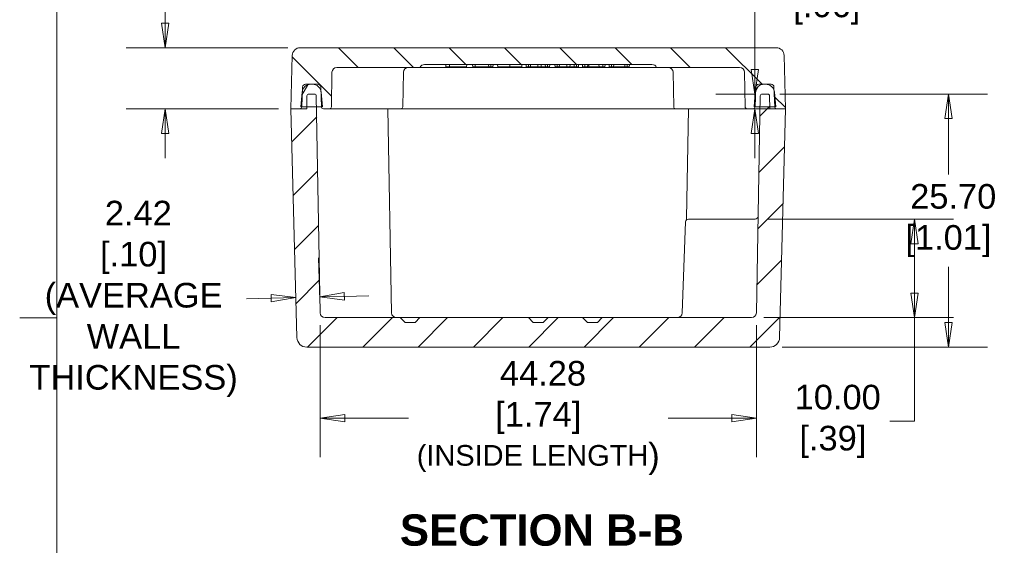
# Model space of a CAD drawing. Header units: millimetres. Extents: x 7 to 342, y 7 to 263.
# Tile 14 of 32: x 7 to 107, y 112 to 165. Entities that reach past the tile are written whole.
import ezdxf

# ---------------------------------------------------------------- set-up
doc = ezdxf.new("R2010")
doc.units = ezdxf.units.MM
doc.header["$LTSCALE"] = 1.25
for name, color, linetype, lineweight in [('Dimension (ANSI)', 7, 'Continuous', 9), ('Hatch (ANSI)', 7, 'Continuous', 9), ('Sketch Geometry (ANSI)', 7, 'Continuous', 9), ('Symbol (ANSI)', 7, 'Continuous', 9), ('Visible (ANSI)', 7, 'Continuous', 9)]:
    doc.layers.add(name, color=color, linetype=linetype, lineweight=lineweight)
doc.styles.add('Label Text (ANSI)', font='arialbd.ttf')
doc.styles.add('Note Text (ANSI)', font='arial.ttf')
doc.dimstyles.new('Default - mm (ANSI)', dxfattribs={"dimscale": 1.25, "dimtxt": 2, "dimasz": 2, "dimexe": 3.175, "dimexo": 1, "dimgap": 0.8, "dimtad": 0, "dimtih": 1, "dimtoh": 1, "dimrnd": 1e-08, "dimzin": 4, "dimdsep": 46, "dimtxsty": 'Note Text (ANSI)', "dimblk": 'Filled-1', "dimcen": 0.09, "dimdle": 10, "dimclrd": 256, "dimclre": 256, "dimclrt": 256, "dimadec": 1, "dimazin": 0, "dimtfac": 1.524, "dimtofl": 0, "dimtmove": 0, "dimatfit": 3, "dimfxl": 0, "dimtolj": 1, "dimtzin": 0, "dimlwd": -1, "dimlwe": -1, "dimarcsym": 0})

# ---------------------------------------------------------------- blocks, each defined once
blk = doc.blocks.new('Borders Default Border')
at = {"layer": 'Sketch Geometry (ANSI)'}
blk.add_line((8.89, 107.95), (5.874, 107.95), dxfattribs=at)
at = {"layer": 'Sketch Geometry (ANSI)', "flags": 128}
blk.add_lwpolyline([(8.89, 8.89), (8.89, 207.01), (270.51, 207.01), (270.51, 8.89), (8.89, 8.89)], dxfattribs=at)
blk = doc.blocks.new('Filled-1')
at = {"color": 0}
for p, q in [((0, 0), (-1, 0.15)), ((-1, 0.15), (-1, -0.15)), ((-1, 0), (0, 0)), ((-1, -0.15), (0, 0))]:
    blk.add_line(p, q, dxfattribs=at)
at = {"color": 0, "flags": 128}
blk.add_lwpolyline([(-1, -0.15), (0, 0), (-1, 0.15), (-1, -0.15)], dxfattribs=at)
at = {"color": 0}
blk.add_solid([(-1, -0.15), (0, 0), (-1, 0.15), (-1, -0.15)], dxfattribs=at)
blk = doc.blocks.new('*D15')
at = {"layer": 'Defpoints', "color": 0, "transparency": 16777216}
for p in [(37.828, 135.455), (82.105, 135.455), (82.105, 124.769)]:
    blk.add_point(p, dxfattribs=at)
at = {"layer": 'Dimension (ANSI)', "transparency": 16777216}
for p, q in [((37.828, 134.205), (37.828, 120.8)), ((82.105, 134.205), (82.105, 120.8)), ((40.328, 124.769), (46.79, 124.769)), ((79.605, 124.769), (73.143, 124.769))]:
    blk.add_line(p, q, dxfattribs=at)
at = {"layer": 'Dimension (ANSI)', "transparency": 16777216, "xscale": 2.5, "yscale": 2.5, "zscale": 2.5, "rotation": 180}
blk.add_blockref('Filled-1', (37.828, 124.769), dxfattribs=at)
at = {"layer": 'Dimension (ANSI)', "transparency": 16777216, "xscale": 2.5, "yscale": 2.5, "zscale": 2.5}
blk.add_blockref('Filled-1', (82.105, 124.769), dxfattribs=at)
at = {"layer": 'Dimension (ANSI)', "transparency": 16777216, "insert": (59.966, 124.769), "char_height": 2.5, "attachment_point": 5, "style": 'Note Text (ANSI)'}
blk.add_mtext('\\A1; 44.28\\P[1.74]{\\P\\fArial|b0|i0;\\H2.1019;(INSIDE LENGTH\\fArial|b0|i0;\\H2.5000;)}', dxfattribs=at)
blk = doc.blocks.new('*D16')
at = {"layer": 'Defpoints', "color": 0, "transparency": 16777216}
for p in [(83.244, 157.663), (83.459, 131.963), (101.596, 131.963)]:
    blk.add_point(p, dxfattribs=at)
at = {"layer": 'Dimension (ANSI)', "transparency": 16777216}
for p, q in [((84.494, 157.663), (105.564, 157.663)), ((101.596, 155.163), (101.596, 149.504)), ((101.596, 134.463), (101.596, 140.123)), ((84.709, 131.963), (105.564, 131.963))]:
    blk.add_line(p, q, dxfattribs=at)
at = {"layer": 'Dimension (ANSI)', "transparency": 16777216, "xscale": 2.5, "yscale": 2.5, "zscale": 2.5}
for p, rotation in [((101.596, 157.663), 90), ((101.596, 131.963), 270)]:
    blk.add_blockref('Filled-1', p, dxfattribs=dict(at, rotation=rotation))
at = {"layer": 'Dimension (ANSI)', "transparency": 16777216, "insert": (101.596, 144.813), "char_height": 2.5, "attachment_point": 5, "style": 'Note Text (ANSI)'}
blk.add_mtext('\\A1; 25.70\\P[1.01]', dxfattribs=at)
blk = doc.blocks.new('*D17')
at = {"layer": 'Defpoints', "color": 0, "transparency": 16777216}
for p in [(22.108, 162.363), (35.808, 162.363), (34.866, 156.163)]:
    blk.add_point(p, dxfattribs=at)
at = {"layer": 'Dimension (ANSI)', "transparency": 16777216}
for p, q in [((22.108, 164.863), (22.108, 173.117)), ((22.108, 173.117), (24.608, 173.117)), ((34.558, 162.363), (18.139, 162.363)), ((33.616, 156.163), (18.139, 156.163)), ((22.108, 153.663), (22.108, 151.163))]:
    blk.add_line(p, q, dxfattribs=at)
at = {"layer": 'Dimension (ANSI)', "transparency": 16777216, "xscale": 2.5, "yscale": 2.5, "zscale": 2.5}
for p, rotation in [((22.108, 162.363), 270), ((22.108, 156.163), 90)]:
    blk.add_blockref('Filled-1', p, dxfattribs=dict(at, rotation=rotation))
at = {"layer": 'Dimension (ANSI)', "transparency": 16777216, "insert": (29.408, 173.117), "char_height": 2.5, "attachment_point": 5, "style": 'Note Text (ANSI)'}
blk.add_mtext('\\A1; 6.20\\P[.24]', dxfattribs=at)
blk = doc.blocks.new('*D18')
at = {"layer": 'Defpoints', "color": 0, "transparency": 16777216}
for p in [(83.244, 157.663), (81.95, 156.163), (85.066, 156.163)]:
    blk.add_point(p, dxfattribs=at)
at = {"layer": 'Dimension (ANSI)', "transparency": 16777216}
for p, q in [((81.95, 160.163), (81.95, 168.417)), ((81.95, 168.417), (84.45, 168.417)), ((81.994, 157.663), (77.981, 157.663)), ((83.816, 156.163), (77.981, 156.163)), ((81.95, 153.663), (81.95, 151.163))]:
    blk.add_line(p, q, dxfattribs=at)
at = {"layer": 'Dimension (ANSI)', "transparency": 16777216, "xscale": 2.5, "yscale": 2.5, "zscale": 2.5}
for p, rotation in [((81.95, 157.663), 270), ((81.95, 156.163), 90)]:
    blk.add_blockref('Filled-1', p, dxfattribs=dict(at, rotation=rotation))
at = {"layer": 'Dimension (ANSI)', "transparency": 16777216, "insert": (89.25, 168.417), "char_height": 2.5, "attachment_point": 5, "style": 'Note Text (ANSI)'}
blk.add_mtext('\\A1; 1.50\\P[.06]', dxfattribs=at)
blk = doc.blocks.new('*D27')
at = {"layer": 'Defpoints', "color": 0, "transparency": 16777216}
for p in [(81.976, 144.963), (81.605, 134.963), (98.142, 134.963)]:
    blk.add_point(p, dxfattribs=at)
at = {"layer": 'Dimension (ANSI)', "transparency": 16777216}
for p, q in [((83.226, 144.963), (102.11, 144.963)), ((98.142, 142.463), (98.142, 137.463)), ((82.855, 134.963), (102.11, 134.963)), ((98.142, 134.963), (98.142, 124.435)), ((98.142, 124.435), (95.642, 124.435))]:
    blk.add_line(p, q, dxfattribs=at)
at = {"layer": 'Dimension (ANSI)', "transparency": 16777216, "xscale": 2.5, "yscale": 2.5, "zscale": 2.5}
for p, rotation in [((98.142, 144.963), 90), ((98.142, 134.963), 270)]:
    blk.add_blockref('Filled-1', p, dxfattribs=dict(at, rotation=rotation))
at = {"layer": 'Dimension (ANSI)', "transparency": 16777216, "insert": (89.87, 124.435), "char_height": 2.5, "attachment_point": 5, "style": 'Note Text (ANSI)'}
blk.add_mtext('\\A1; 10.00\\P[.39]', dxfattribs=at)
blk = doc.blocks.new('*D38')
at = {"layer": 'Defpoints', "color": 0, "transparency": 16777216}
for p in [(35.352, 137.613), (37.786, 137.057), (37.828, 135.455)]:
    blk.add_point(p, dxfattribs=at)
at = {"layer": 'Dimension (ANSI)', "transparency": 16777216}
for p, q in [((37.795, 136.704), (37.682, 141.024)), ((32.869, 136.928), (30.37, 136.863)), ((40.285, 137.123), (42.784, 137.188))]:
    blk.add_line(p, q, dxfattribs=at)
at = {"layer": 'Dimension (ANSI)', "transparency": 16777216, "xscale": 2.5, "yscale": 2.5, "zscale": 2.5}
for p, rotation in [((35.368, 136.994), 1.499999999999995), ((37.786, 137.057), 181.4999999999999)]:
    blk.add_blockref('Filled-1', p, dxfattribs=dict(at, rotation=rotation))
at = {"layer": 'Dimension (ANSI)', "transparency": 16777216, "insert": (18.899, 136.863), "char_height": 2.5, "attachment_point": 5, "style": 'Note Text (ANSI)'}
blk.add_mtext('\\A1; 2.42{\\fArial|b0|i0;\\H2.1019;}\\P[.10]{\\P(AVERAGE\\PWALL\\PTHICKNESS)}', dxfattribs=at)

msp = doc.modelspace()

# ---------------------------------------------------------------- hatches: boundary and pattern name
at = {"layer": 'Hatch (ANSI)'}
h = msp.add_hatch(dxfattribs=at)
h.set_pattern_fill('ANSI31', color=256, scale=31.75, angle=90.00021, style=0)
h.set_pattern_definition([(135.0002, (0, 0), (-2.80632, -2.80634), [])])
edge = h.paths.add_edge_path()
edge.add_line((80.9017, 159.872), (80.963, 156.3598))
edge.add_ellipse((81.163, 156.3633), major_axis=(-0.2, -0.0035), ratio=1, start_angle=0, end_angle=89)
edge.add_line((81.163, 156.1633), (81.7733, 156.1633))
edge.add_ellipse((81.7733, 156.3633), major_axis=(0, -0.2), ratio=1, start_angle=0, end_angle=88)
edge.add_line((81.9732, 156.3563), (81.9735, 156.3633))
edge.add_line((81.9735, 156.3633), (82.0315, 158.0257))
edge.add_line((82.0315, 158.0257), (82.0437, 158.3737))
edge.add_ellipse((82.3435, 158.3633), major_axis=(-0.2998, 0.0105), ratio=1, start_angle=272, end_angle=360, ccw=False)
edge.add_line((82.3435, 158.6633), (82.8924, 158.6633))
edge.add_line((82.8924, 158.6633), (83.0405, 158.6633))
edge.add_line((83.0405, 158.6633), (83.5895, 158.6633))
edge.add_ellipse((83.5895, 158.3633), major_axis=(0, 0.3), ratio=1, start_angle=272, end_angle=360, ccw=False)
edge.add_line((83.8893, 158.3737), (83.9014, 158.0257))
edge.add_line((83.9014, 158.0257), (83.9595, 156.3633))
edge.add_line((83.9595, 156.3633), (83.9597, 156.3563))
edge.add_ellipse((84.1596, 156.3633), major_axis=(-0.1999, -0.007), ratio=1, start_angle=0, end_angle=88)
edge.add_line((84.1596, 156.1633), (85.0665, 156.1633))
edge.add_line((85.0665, 156.1633), (84.9245, 161.5842))
edge.add_ellipse((84.1248, 161.5633), major_axis=(0.7997, 0.0209), ratio=1, start_angle=0, end_angle=88.5)
edge.add_line((84.1248, 162.3633), (35.8081, 162.3633))
edge.add_ellipse((35.8081, 161.5633), major_axis=(0, 0.8), ratio=1, start_angle=0, end_angle=88.5)
edge.add_line((35.0084, 161.5842), (34.8665, 156.1633))
edge.add_line((34.8665, 156.1633), (35.7733, 156.1633))
edge.add_ellipse((35.7733, 156.3633), major_axis=(0, -0.2), ratio=1, start_angle=0, end_angle=88)
edge.add_line((35.9732, 156.3563), (35.9735, 156.3633))
edge.add_line((35.9735, 156.3633), (36.0315, 158.0257))
edge.add_line((36.0315, 158.0257), (36.0437, 158.3737))
edge.add_ellipse((36.3435, 158.3633), major_axis=(-0.2998, 0.0105), ratio=1, start_angle=272, end_angle=360, ccw=False)
edge.add_line((36.3435, 158.6633), (36.8924, 158.6633))
edge.add_line((36.8924, 158.6633), (37.0405, 158.6633))
edge.add_line((37.0405, 158.6633), (37.5895, 158.6633))
edge.add_ellipse((37.5895, 158.3633), major_axis=(0, 0.3), ratio=1, start_angle=272, end_angle=360, ccw=False)
edge.add_line((37.8893, 158.3737), (37.9014, 158.0257))
edge.add_line((37.9014, 158.0257), (37.9595, 156.3633))
edge.add_line((37.9595, 156.3633), (37.9597, 156.3563))
edge.add_ellipse((38.1596, 156.3633), major_axis=(-0.1999, -0.007), ratio=1, start_angle=0, end_angle=88)
edge.add_line((38.1596, 156.1633), (38.7699, 156.1633))
edge.add_ellipse((38.7699, 156.3633), major_axis=(0, -0.2), ratio=1, start_angle=0, end_angle=89)
edge.add_line((38.9699, 156.3598), (39.0312, 159.872))
edge.add_ellipse((39.5311, 159.8633), major_axis=(-0.4999, 0.0087), ratio=1, start_angle=271, end_angle=360, ccw=False)
edge.add_line((39.5311, 160.3633), (47.9665, 160.3633))
edge.add_ellipse((48.4247, 160.1633), major_axis=(-0.4583, 0.2), ratio=1, start_angle=293.578178, end_angle=360, ccw=False)
edge.add_line((48.4247, 160.6633), (71.5082, 160.6633))
edge.add_ellipse((71.5082, 160.1633), major_axis=(0, 0.5), ratio=1, start_angle=293.578178, end_angle=360, ccw=False)
edge.add_line((71.9665, 160.3633), (80.4018, 160.3633))
edge.add_ellipse((80.4018, 159.8633), major_axis=(0, 0.5), ratio=1, start_angle=271, end_angle=360, ccw=False)
h = msp.add_hatch(dxfattribs=at)
h.set_pattern_fill('ANSI31', color=256, scale=31.75, angle=14.999978, style=0)
h.set_pattern_definition([(60, (0, 0), (-3.43704, 1.98438), [])])
edge = h.paths.add_edge_path()
edge.add_line((83.0405, 158.6633), (82.8924, 158.6633))
edge.add_ellipse((82.8924, 157.7633), major_axis=(0, 0.9), ratio=1, start_angle=0, end_angle=73.045695)
edge.add_ellipse((82.8924, 157.7633), major_axis=(-0.8609, 0.2624), ratio=1, start_angle=0, end_angle=11.954305)
edge.add_line((81.9958, 157.8417), (81.8665, 156.3633))
edge.add_line((81.8665, 156.3633), (81.9735, 156.3633))
edge.add_line((81.9735, 156.3633), (82.47, 156.3633))
edge.add_line((82.47, 156.3633), (83.463, 156.3633))
edge.add_line((83.463, 156.3633), (83.9595, 156.3633))
edge.add_line((83.9595, 156.3633), (84.0665, 156.3633))
edge.add_line((84.0665, 156.3633), (83.9371, 157.8417))
edge.add_ellipse((83.0405, 157.7633), major_axis=(0.8966, 0.0784), ratio=1, start_angle=0, end_angle=11.954305)
edge.add_ellipse((83.0405, 157.7633), major_axis=(0.8609, 0.2624), ratio=1, start_angle=0, end_angle=73.045695)
edge = h.paths.add_edge_path()
edge.add_line((37.0405, 158.6633), (36.8924, 158.6633))
edge.add_ellipse((36.8924, 157.7633), major_axis=(0, 0.9), ratio=1, start_angle=0, end_angle=73.045695)
edge.add_ellipse((36.8924, 157.7633), major_axis=(-0.8609, 0.2624), ratio=1, start_angle=0, end_angle=11.954305)
edge.add_line((35.9958, 157.8417), (35.8665, 156.3633))
edge.add_line((35.8665, 156.3633), (35.9735, 156.3633))
edge.add_line((35.9735, 156.3633), (36.47, 156.3633))
edge.add_line((36.47, 156.3633), (37.463, 156.3633))
edge.add_line((37.463, 156.3633), (37.9595, 156.3633))
edge.add_line((37.9595, 156.3633), (38.0665, 156.3633))
edge.add_line((38.0665, 156.3633), (37.9371, 157.8417))
edge.add_ellipse((37.0405, 157.7633), major_axis=(0.8966, 0.0784), ratio=1, start_angle=0, end_angle=11.954305)
edge.add_ellipse((37.0405, 157.7633), major_axis=(0.8609, 0.2624), ratio=1, start_angle=0, end_angle=73.045695)
h = msp.add_hatch(dxfattribs=at)
h.set_pattern_fill('ANSI31', color=256, scale=31.75, style=0)
h.set_pattern_definition([(45, (0, 0), (-2.80633, 2.80633), [])])
edge = h.paths.add_edge_path()
edge.add_line((36.4743, 131.9633), (83.4586, 131.9633))
edge.add_ellipse((83.4586, 132.9633), major_axis=(0, -1), ratio=1, start_angle=0, end_angle=88.5)
edge.add_line((84.4583, 132.9371), (85.0665, 156.1633))
edge.add_line((85.0665, 156.1633), (84.1596, 156.1633))
edge.add_line((84.1596, 156.1633), (83.4665, 156.1633))
edge.add_line((83.4665, 156.1633), (83.463, 156.3633))
edge.add_line((83.463, 156.3633), (83.4437, 157.4667))
edge.add_ellipse((83.2437, 157.4633), major_axis=(0.2, 0.0035), ratio=1, start_angle=0, end_angle=89)
edge.add_line((83.2437, 157.6633), (82.6892, 157.6633))
edge.add_ellipse((82.6892, 157.4633), major_axis=(0, 0.2), ratio=1, start_angle=0, end_angle=89)
edge.add_line((82.4892, 157.4667), (82.47, 156.3633))
edge.add_line((82.47, 156.3633), (82.105, 135.4545))
edge.add_ellipse((81.6051, 135.4633), major_axis=(0.4999, -0.0087), ratio=1, start_angle=271, end_angle=360, ccw=False)
edge.add_line((81.6051, 134.9633), (66.4665, 134.9633))
edge.add_line((66.4665, 134.9633), (65.9665, 134.4633))
edge.add_line((65.9665, 134.4633), (64.9665, 134.4633))
edge.add_line((64.9665, 134.4633), (64.4665, 134.9633))
edge.add_line((64.4665, 134.9633), (60.9665, 134.9633))
edge.add_line((60.9665, 134.9633), (60.4665, 134.4633))
edge.add_line((60.4665, 134.4633), (59.4665, 134.4633))
edge.add_line((59.4665, 134.4633), (58.9665, 134.9633))
edge.add_line((58.9665, 134.9633), (47.9665, 134.9633))
edge.add_line((47.9665, 134.9633), (47.4665, 134.4633))
edge.add_line((47.4665, 134.4633), (46.4665, 134.4633))
edge.add_line((46.4665, 134.4633), (45.9665, 134.9633))
edge.add_line((45.9665, 134.9633), (38.3279, 134.9633))
edge.add_ellipse((38.3279, 135.4633), major_axis=(0, -0.5), ratio=1, start_angle=271, end_angle=360, ccw=False)
edge.add_line((37.8279, 135.4545), (37.463, 156.3633))
edge.add_line((37.463, 156.3633), (37.4437, 157.4667))
edge.add_ellipse((37.2437, 157.4633), major_axis=(0.2, 0.0035), ratio=1, start_angle=0, end_angle=89)
edge.add_line((37.2437, 157.6633), (36.6892, 157.6633))
edge.add_ellipse((36.6892, 157.4633), major_axis=(0, 0.2), ratio=1, start_angle=0, end_angle=89)
edge.add_line((36.4892, 157.4667), (36.47, 156.3633))
edge.add_line((36.47, 156.3633), (36.4665, 156.1633))
edge.add_line((36.4665, 156.1633), (35.7733, 156.1633))
edge.add_line((35.7733, 156.1633), (34.8665, 156.1633))
edge.add_line((34.8665, 156.1633), (35.4747, 132.9371))
edge.add_ellipse((36.4743, 132.9633), major_axis=(-0.9997, -0.0262), ratio=1, start_angle=0, end_angle=88.5)

# ---------------------------------------------------------------- linework, layer by layer
at = {"layer": 'Visible (ANSI)'}
for p, q in [((84.1248, 162.3633), (35.8081, 162.3633)), ((35.0084, 161.5842), (34.8665, 156.1633)), ((85.0665, 156.1633), (84.9245, 161.5842)), ((39.5311, 160.3633), (47.9665, 160.3633)), ((47.9665, 160.3633), (49.9665, 160.3633)), ((48.4247, 160.6633), (71.5082, 160.6633)), ((49.9665, 160.3633), (69.9665, 160.3633)), ((50.5958, 160.4133), (50.574, 160.6633)), ((50.9633, 160.4133), (50.9487, 160.6633)), ((51.7365, 160.4133), (52.3974, 160.4133)), ((52.6971, 160.4133), (52.719, 160.6633)), ((53.3258, 160.4133), (53.304, 160.6633)), ((53.5735, 160.4133), (53.5736, 160.6633)), ((53.947, 160.4133), (54.9508, 160.4133)), ((54.9508, 160.4133), (54.929, 160.6633)), ((55.1565, 160.4133), (55.1565, 160.6633)), ((55.3621, 160.4133), (55.384, 160.6633)), ((55.8608, 160.4133), (55.839, 160.6633)), ((57.0724, 160.4133), (57.0724, 160.6633)), ((58.2871, 160.4133), (58.309, 160.6633)), ((58.7533, 160.4133), (58.7315, 160.6633)), ((58.9615, 160.4133), (58.9615, 160.6633)), ((59.1646, 160.4133), (59.1865, 160.6633)), ((59.1646, 160.4133), (59.6124, 160.4133)), ((59.9339, 160.4133), (59.934, 160.6633)), ((60.2556, 160.4133), (60.2767, 160.6633)), ((60.2556, 160.4133), (60.7033, 160.4133)), ((60.7033, 160.4133), (60.6815, 160.6633)), ((60.91, 160.4133), (60.91, 160.6633)), ((61.1146, 160.4133), (61.1365, 160.6633)), ((61.6783, 160.4133), (61.6565, 160.6633)), ((61.8865, 160.4133), (61.8865, 160.6633)), ((62.0896, 160.4133), (62.1115, 160.6633)), ((62.0896, 160.4133), (62.5374, 160.4133)), ((62.8589, 160.4133), (62.859, 160.6633)), ((63.1806, 160.4133), (63.2017, 160.6633)), ((63.1806, 160.4133), (63.6283, 160.4133)), ((63.6283, 160.4133), (63.6065, 160.6633)), ((63.835, 160.4133), (63.835, 160.6633)), ((64.0396, 160.4133), (64.0615, 160.6633)), ((64.4734, 160.4133), (64.4515, 160.6633)), ((64.6973, 160.4133), (64.6973, 160.6633)), ((64.9691, 160.4133), (64.9892, 160.6633)), ((64.9691, 160.4133), (65.0932, 160.4133)), ((65.0932, 160.4133), (65.1081, 160.6633)), ((65.0932, 160.4133), (66.1342, 160.4133)), ((66.1342, 160.4133), (66.1191, 160.6633)), ((66.1342, 160.4133), (66.2584, 160.4133)), ((66.5181, 160.4133), (66.5183, 160.6633)), ((66.7371, 160.4133), (66.759, 160.6633)), ((67.1708, 160.4133), (67.149, 160.6633)), ((67.3955, 160.4133), (67.3953, 160.6633)), ((67.6146, 160.4133), (67.6365, 160.6633)), ((67.6146, 160.4133), (68.7633, 160.4133)), ((68.7633, 160.4133), (68.7415, 160.6633)), ((68.9877, 160.4133), (68.9878, 160.6633)), ((69.2071, 160.4133), (69.229, 160.6633)), ((69.9665, 160.3633), (71.9665, 160.3633)), ((71.9665, 160.3633), (80.4018, 160.3633)), ((38.9699, 156.3598), (39.0312, 159.872)), ((46.2812, 159.872), (46.2199, 156.3598)), ((73.6517, 159.872), (73.713, 156.3598)), ((80.9017, 159.872), (80.963, 156.3598)), ((35.9732, 156.3563), (36.0437, 158.3737)), ((36.3435, 158.6633), (37.5895, 158.6633)), ((37.0405, 158.6633), (36.8924, 158.6633)), ((37.8893, 158.3737), (37.9597, 156.3563)), ((81.9732, 156.3563), (82.0437, 158.3737)), ((82.3435, 158.6633), (83.5895, 158.6633)), ((83.0405, 158.6633), (82.8924, 158.6633)), ((83.8893, 158.3737), (83.9597, 156.3563)), ((35.9958, 157.8417), (35.8665, 156.3633)), ((36.4892, 157.4667), (36.4665, 156.1633)), ((37.2437, 157.6633), (36.6892, 157.6633)), ((37.8279, 135.4545), (37.4437, 157.4667)), ((38.0665, 156.3633), (37.9371, 157.8417)), ((81.9958, 157.8417), (81.8665, 156.3633)), ((82.4892, 157.4667), (82.105, 135.4545)), ((83.2437, 157.6633), (82.6892, 157.6633)), ((83.4665, 156.1633), (83.4437, 157.4667)), ((84.0665, 156.3633), (83.9371, 157.8417)), ((36.4665, 156.1633), (34.8665, 156.1633)), ((34.8665, 156.1633), (35.4747, 132.9371)), ((34.8665, 156.1633), (35.7733, 156.1633)), ((35.8665, 156.3633), (38.0665, 156.3633)), ((38.1596, 156.1633), (38.7699, 156.1633)), ((39.4665, 156.1633), (38.7699, 156.1633)), ((39.9665, 156.1633), (39.4665, 156.1633)), ((46.0199, 156.1633), (39.9665, 156.1633)), ((45.0779, 135.4545), (44.7165, 156.1633)), ((46.7165, 156.1633), (46.0199, 156.1633)), ((73.2165, 156.1633), (46.7165, 156.1633)), ((73.913, 156.1633), (73.2165, 156.1633)), ((79.9665, 156.1633), (73.913, 156.1633)), ((75.0218, 145.0133), (75.2165, 156.1633)), ((80.4665, 156.1633), (79.9665, 156.1633)), ((81.163, 156.1633), (80.4665, 156.1633)), ((81.163, 156.1633), (81.7733, 156.1633)), ((81.8665, 156.3633), (84.0665, 156.3633)), ((85.0665, 156.1633), (83.4665, 156.1633)), ((84.1596, 156.1633), (85.0665, 156.1633)), ((84.4583, 132.9371), (85.0665, 156.1633)), ((78.0665, 144.9633), (75.2054, 144.9633)), ((78.0665, 144.9633), (81.9762, 144.9633)), ((74.9056, 144.6737), (74.5833, 135.4458)), ((45.9665, 134.9633), (38.3279, 134.9633)), ((46.4665, 134.4633), (45.9665, 134.9633)), ((47.9665, 134.9633), (45.9665, 134.9633)), ((47.9665, 134.9633), (47.4665, 134.4633)), ((58.9665, 134.9633), (47.9665, 134.9633)), ((59.4665, 134.4633), (58.9665, 134.9633)), ((60.9665, 134.9633), (58.9665, 134.9633)), ((60.9665, 134.9633), (60.4665, 134.4633)), ((64.4665, 134.9633), (60.9665, 134.9633)), ((64.9665, 134.4633), (64.4665, 134.9633)), ((66.4665, 134.9633), (64.4665, 134.9633)), ((66.4665, 134.9633), (65.9665, 134.4633)), ((81.6051, 134.9633), (66.4665, 134.9633)), ((47.4665, 134.4633), (46.4665, 134.4633)), ((60.4665, 134.4633), (59.4665, 134.4633)), ((65.9665, 134.4633), (64.9665, 134.4633)), ((36.4743, 131.9633), (83.4586, 131.9633))]:
    msp.add_line(p, q, dxfattribs=at)
for centre, radius, start, end in [((35.8081, 161.5633), 0.8, 90, 178.5), ((84.1248, 161.5633), 0.8, 1.5, 90), ((39.5311, 159.8633), 0.5, 90, 179), ((46.7811, 159.8633), 0.5, 90, 179), ((48.4247, 160.1633), 0.5, 90, 156.421822), ((71.5082, 160.1633), 0.5, 23.578178, 90), ((73.1518, 159.8633), 0.5, 1, 90), ((80.4018, 159.8633), 0.5, 1, 90), ((36.8924, 157.7633), 0.9, 90, 175), ((36.3435, 158.3633), 0.3, 90, 178), ((37.0405, 157.7633), 0.9, 5, 90), ((37.5895, 158.3633), 0.3, 2, 90), ((82.8924, 157.7633), 0.9, 90, 175), ((82.3435, 158.3633), 0.3, 90, 178), ((83.0405, 157.7633), 0.9, 5, 90), ((83.5895, 158.3633), 0.3, 2, 90), ((36.6892, 157.4633), 0.2, 90, 179), ((37.2437, 157.4633), 0.2, 1, 90), ((82.6892, 157.4633), 0.2, 90, 179), ((83.2437, 157.4633), 0.2, 1, 90), ((35.7733, 156.3633), 0.2, 270, 358), ((38.1596, 156.3633), 0.2, 182, 270), ((38.7699, 156.3633), 0.2, 270, 359), ((46.0199, 156.3633), 0.2, 270, 359), ((73.913, 156.3633), 0.2, 181, 270), ((81.163, 156.3633), 0.2, 181, 270), ((81.7733, 156.3633), 0.2, 270, 358), ((84.1596, 156.3633), 0.2, 182, 270), ((75.2054, 144.6633), 0.3, 90, 178), ((74.7219, 145.0186), 0.3, 323.689448, 359), ((81.9762, 145.2633), 0.3, 270, 359), ((38.3279, 135.4633), 0.5, 181, 270), ((45.5779, 135.4633), 0.5, 181, 270), ((74.0836, 135.4633), 0.5, 270, 358), ((81.6051, 135.4633), 0.5, 270, 359), ((36.4743, 132.9633), 1, 181.5, 270), ((83.4586, 132.9633), 1, 270, 358.5)]:
    msp.add_arc(centre, radius, start, end, dxfattribs=at)
for points, knots in [([(50.5958, 160.4133), (50.5972, 160.4133), (50.6004, 160.4133), (50.6246, 160.4133), (50.6428, 160.4133), (50.6996, 160.4133), (50.7385, 160.4133), (50.8118, 160.4133), (50.8393, 160.4133), (50.8977, 160.4133), (50.9296, 160.4133), (50.9633, 160.4133)], [0.00023329, 0.00023329, 0.00023329, 0.00023329, 0.25, 0.25, 0.5, 0.5, 0.75, 0.75, 0.875, 0.875, 0.99932068, 0.99932068, 0.99932068, 0.99932068]), ([(50.9633, 160.4133), (50.9902, 160.4133), (51.0162, 160.4133), (51.0727, 160.4133), (51.1021, 160.4133), (51.1932, 160.4133), (51.2582, 160.4133), (51.457, 160.4133), (51.5974, 160.4133), (51.7365, 160.4133)], [0.00090547, 0.00090547, 0.00090547, 0.00090547, 0.125, 0.125, 0.25, 0.25, 0.5, 0.5, 0.9998533, 0.9998533, 0.9998533, 0.9998533]), ([(52.3974, 160.4133), (52.421, 160.4133), (52.4438, 160.4133), (52.4886, 160.4133), (52.5114, 160.4133), (52.5547, 160.4133), (52.5748, 160.4133), (52.6115, 160.4133), (52.6282, 160.4133), (52.6555, 160.4133), (52.6658, 160.4133), (52.68, 160.4133), (52.6842, 160.4133), (52.6946, 160.4133), (52.6963, 160.4133), (52.6971, 160.4133)], [0.00029726, 0.00029726, 0.00029726, 0.00029726, 0.125, 0.125, 0.25, 0.25, 0.375, 0.375, 0.5, 0.5, 0.625, 0.625, 0.75, 0.75, 0.99969179, 0.99969179, 0.99969179, 0.99969179]), ([(53.3258, 160.4133), (53.3268, 160.4133), (53.3284, 160.4133), (53.3444, 160.4133), (53.3579, 160.4133), (53.3996, 160.4133), (53.4283, 160.4133), (53.4799, 160.4133), (53.4979, 160.4133), (53.5343, 160.4133), (53.5535, 160.4133), (53.5735, 160.4133)], [0.00053975, 0.00053975, 0.00053975, 0.00053975, 0.25, 0.25, 0.5, 0.5, 0.75, 0.75, 0.875, 0.875, 0.99809739, 0.99809739, 0.99809739, 0.99809739]), ([(53.5735, 160.4133), (53.6162, 160.4133), (53.6563, 160.4133), (53.7303, 160.4133), (53.7633, 160.4133), (53.8233, 160.4133), (53.8494, 160.4133), (53.8985, 160.4133), (53.9226, 160.4133), (53.947, 160.4133)], [0.00178937, 0.00178937, 0.00178937, 0.00178937, 0.25, 0.25, 0.5, 0.5, 0.75, 0.75, 0.99965327, 0.99965327, 0.99965327, 0.99965327]), ([(54.9508, 160.4133), (54.952, 160.4133), (54.9535, 160.4133), (54.9671, 160.4133), (54.9792, 160.4133), (55.0148, 160.4133), (55.0385, 160.4133), (55.0798, 160.4133), (55.0945, 160.4133), (55.1239, 160.4133), (55.1394, 160.4133), (55.1565, 160.4133)], [0.00089331, 0.00089331, 0.00089331, 0.00089331, 0.25, 0.25, 0.5, 0.5, 0.75, 0.75, 0.875, 0.875, 0.99743608, 0.99743608, 0.99743608, 0.99743608]), ([(55.1565, 160.4133), (55.1736, 160.4133), (55.1893, 160.4133), (55.2189, 160.4133), (55.2336, 160.4133), (55.2749, 160.4133), (55.299, 160.4133), (55.3338, 160.4133), (55.3454, 160.4133), (55.3594, 160.4133), (55.361, 160.4133), (55.3621, 160.4133)], [0.00255669, 0.00255669, 0.00255669, 0.00255669, 0.125, 0.125, 0.25, 0.25, 0.5, 0.5, 0.75, 0.75, 0.99916257, 0.99916257, 0.99916257, 0.99916257]), ([(55.8608, 160.4133), (55.8626, 160.4133), (55.8657, 160.4133), (55.8881, 160.4133), (55.9056, 160.4133), (55.9789, 160.4133), (56.0597, 160.4133), (56.2266, 160.4133), (56.2896, 160.4133), (56.4281, 160.4133), (56.503, 160.4133), (56.6587, 160.4133), (56.74, 160.4133), (56.864, 160.4133), (56.9053, 160.4133), (56.9883, 160.4133), (57.0302, 160.4133), (57.0724, 160.4133)], [0.0001596, 0.0001596, 0.0001596, 0.0001596, 0.125, 0.125, 0.25, 0.25, 0.5, 0.5, 0.625, 0.625, 0.75, 0.75, 0.875, 0.875, 0.9375, 0.9375, 0.99977138, 0.99977138, 0.99977138, 0.99977138]), ([(57.0724, 160.4133), (57.1572, 160.4133), (57.2402, 160.4133), (57.4052, 160.4133), (57.4865, 160.4133), (57.6425, 160.4133), (57.7177, 160.4133), (57.8566, 160.4133), (57.9199, 160.4133), (58.088, 160.4133), (58.1668, 160.4133), (58.241, 160.4133), (58.2587, 160.4133), (58.2819, 160.4133), (58.2853, 160.4133), (58.2871, 160.4133)], [0.00022772, 0.00022772, 0.00022772, 0.00022772, 0.125, 0.125, 0.25, 0.25, 0.375, 0.375, 0.5, 0.5, 0.75, 0.75, 0.875, 0.875, 0.99978451, 0.99978451, 0.99978451, 0.99978451]), ([(58.7533, 160.4133), (58.7544, 160.4133), (58.756, 160.4133), (58.7701, 160.4133), (58.7813, 160.4133), (58.8173, 160.4133), (58.842, 160.4133), (58.8837, 160.4133), (58.8986, 160.4133), (58.9287, 160.4133), (58.9445, 160.4133), (58.9615, 160.4133)], [0.00081623, 0.00081623, 0.00081623, 0.00081623, 0.25, 0.25, 0.5, 0.5, 0.75, 0.75, 0.875, 0.875, 0.99723035, 0.99723035, 0.99723035, 0.99723035]), ([(58.9615, 160.4133), (58.9783, 160.4133), (58.9937, 160.4133), (59.0231, 160.4133), (59.0376, 160.4133), (59.0783, 160.4133), (59.1021, 160.4133), (59.1372, 160.4133), (59.1484, 160.4133), (59.1621, 160.4133), (59.1635, 160.4133), (59.1646, 160.4133)], [0.0027841, 0.0027841, 0.0027841, 0.0027841, 0.125, 0.125, 0.25, 0.25, 0.5, 0.5, 0.75, 0.75, 0.99918204, 0.99918204, 0.99918204, 0.99918204]), ([(59.6124, 160.4133), (59.6247, 160.4133), (59.6373, 160.4133), (59.6582, 160.4133), (59.665, 160.4133), (59.68, 160.4133), (59.6893, 160.4133), (59.7134, 160.4133), (59.7289, 160.4133), (59.7617, 160.4133), (59.7793, 160.4133), (59.8189, 160.4133), (59.841, 160.4133), (59.886, 160.4133), (59.909, 160.4133), (59.9339, 160.4133)], [0.00001822, 0.00001822, 0.00001822, 0.00001822, 0.25, 0.25, 0.375, 0.375, 0.5, 0.5, 0.625, 0.625, 0.75, 0.75, 0.875, 0.875, 0.99884899, 0.99884899, 0.99884899, 0.99884899]), ([(59.9339, 160.4133), (59.9587, 160.4133), (59.9811, 160.4133), (60.026, 160.4133), (60.0474, 160.4133), (60.0871, 160.4133), (60.105, 160.4133), (60.1384, 160.4133), (60.152, 160.4133), (60.1876, 160.4133), (60.2037, 160.4133), (60.2302, 160.4133), (60.2424, 160.4133), (60.2556, 160.4133)], [0.00115438, 0.00115438, 0.00115438, 0.00115438, 0.125, 0.125, 0.25, 0.25, 0.375, 0.375, 0.5, 0.5, 0.75, 0.75, 0.99962231, 0.99962231, 0.99962231, 0.99962231]), ([(60.7033, 160.4133), (60.7044, 160.4133), (60.706, 160.4133), (60.72, 160.4133), (60.7308, 160.4133), (60.7667, 160.4133), (60.791, 160.4133), (60.8324, 160.4133), (60.8472, 160.4133), (60.8772, 160.4133), (60.893, 160.4133), (60.91, 160.4133)], [0.0007866, 0.0007866, 0.0007866, 0.0007866, 0.25, 0.25, 0.5, 0.5, 0.75, 0.75, 0.875, 0.875, 0.99725392, 0.99725392, 0.99725392, 0.99725392]), ([(60.91, 160.4133), (60.9268, 160.4133), (60.9423, 160.4133), (60.9717, 160.4133), (60.9864, 160.4133), (61.0279, 160.4133), (61.0517, 160.4133), (61.0869, 160.4133), (61.0986, 160.4133), (61.112, 160.4133), (61.1135, 160.4133), (61.1146, 160.4133)], [0.00275875, 0.00275875, 0.00275875, 0.00275875, 0.125, 0.125, 0.25, 0.25, 0.5, 0.5, 0.75, 0.75, 0.99913903, 0.99913903, 0.99913903, 0.99913903]), ([(61.6783, 160.4133), (61.6794, 160.4133), (61.681, 160.4133), (61.6951, 160.4133), (61.7063, 160.4133), (61.7423, 160.4133), (61.767, 160.4133), (61.8087, 160.4133), (61.8236, 160.4133), (61.8537, 160.4133), (61.8695, 160.4133), (61.8865, 160.4133)], [0.00081623, 0.00081623, 0.00081623, 0.00081623, 0.25, 0.25, 0.5, 0.5, 0.75, 0.75, 0.875, 0.875, 0.99723035, 0.99723035, 0.99723035, 0.99723035]), ([(61.8865, 160.4133), (61.9033, 160.4133), (61.9187, 160.4133), (61.9481, 160.4133), (61.9626, 160.4133), (62.0033, 160.4133), (62.0271, 160.4133), (62.0622, 160.4133), (62.0734, 160.4133), (62.0871, 160.4133), (62.0885, 160.4133), (62.0896, 160.4133)], [0.0027841, 0.0027841, 0.0027841, 0.0027841, 0.125, 0.125, 0.25, 0.25, 0.5, 0.5, 0.75, 0.75, 0.99918204, 0.99918204, 0.99918204, 0.99918204]), ([(62.5374, 160.4133), (62.5497, 160.4133), (62.5623, 160.4133), (62.5832, 160.4133), (62.59, 160.4133), (62.605, 160.4133), (62.6143, 160.4133), (62.6384, 160.4133), (62.6539, 160.4133), (62.6867, 160.4133), (62.7043, 160.4133), (62.7439, 160.4133), (62.766, 160.4133), (62.811, 160.4133), (62.834, 160.4133), (62.8589, 160.4133)], [0.00001822, 0.00001822, 0.00001822, 0.00001822, 0.25, 0.25, 0.375, 0.375, 0.5, 0.5, 0.625, 0.625, 0.75, 0.75, 0.875, 0.875, 0.99884899, 0.99884899, 0.99884899, 0.99884899]), ([(62.8589, 160.4133), (62.8837, 160.4133), (62.9061, 160.4133), (62.951, 160.4133), (62.9724, 160.4133), (63.0121, 160.4133), (63.03, 160.4133), (63.0634, 160.4133), (63.077, 160.4133), (63.1126, 160.4133), (63.1287, 160.4133), (63.1552, 160.4133), (63.1674, 160.4133), (63.1806, 160.4133)], [0.00115438, 0.00115438, 0.00115438, 0.00115438, 0.125, 0.125, 0.25, 0.25, 0.375, 0.375, 0.5, 0.5, 0.75, 0.75, 0.99962231, 0.99962231, 0.99962231, 0.99962231]), ([(63.6283, 160.4133), (63.6294, 160.4133), (63.631, 160.4133), (63.645, 160.4133), (63.6558, 160.4133), (63.6917, 160.4133), (63.716, 160.4133), (63.7574, 160.4133), (63.7722, 160.4133), (63.8022, 160.4133), (63.818, 160.4133), (63.835, 160.4133)], [0.0007866, 0.0007866, 0.0007866, 0.0007866, 0.25, 0.25, 0.5, 0.5, 0.75, 0.75, 0.875, 0.875, 0.99725392, 0.99725392, 0.99725392, 0.99725392]), ([(63.835, 160.4133), (63.8518, 160.4133), (63.8673, 160.4133), (63.8967, 160.4133), (63.9114, 160.4133), (63.9529, 160.4133), (63.9767, 160.4133), (64.0119, 160.4133), (64.0236, 160.4133), (64.037, 160.4133), (64.0385, 160.4133), (64.0396, 160.4133)], [0.00275875, 0.00275875, 0.00275875, 0.00275875, 0.125, 0.125, 0.25, 0.25, 0.5, 0.5, 0.75, 0.75, 0.99913903, 0.99913903, 0.99913903, 0.99913903]), ([(64.4734, 160.4133), (64.4744, 160.4133), (64.4754, 160.4133), (64.4811, 160.4133), (64.4857, 160.4133), (64.5044, 160.4133), (64.5227, 160.4133), (64.564, 160.4133), (64.5878, 160.4133), (64.6272, 160.4133), (64.6406, 160.4133), (64.6677, 160.4133), (64.6821, 160.4133), (64.6973, 160.4133)], [0.00264252, 0.00264252, 0.00264252, 0.00264252, 0.125, 0.125, 0.25, 0.25, 0.5, 0.5, 0.75, 0.75, 0.875, 0.875, 0.99720131, 0.99720131, 0.99720131, 0.99720131]), ([(64.6973, 160.4133), (64.7163, 160.4133), (64.734, 160.4133), (64.7672, 160.4133), (64.7835, 160.4133), (64.8134, 160.4133), (64.8275, 160.4133), (64.8522, 160.4133), (64.8624, 160.4133), (64.8914, 160.4133), (64.9073, 160.4133), (64.9382, 160.4133), (64.9535, 160.4133), (64.9691, 160.4133)], [0.00225386, 0.00225386, 0.00225386, 0.00225386, 0.125, 0.125, 0.25, 0.25, 0.375, 0.375, 0.5, 0.5, 0.75, 0.75, 0.99897402, 0.99897402, 0.99897402, 0.99897402]), ([(66.2584, 160.4133), (66.2856, 160.4133), (66.3136, 160.4133), (66.3592, 160.4133), (66.3686, 160.4133), (66.3907, 160.4133), (66.403, 160.4133), (66.4325, 160.4133), (66.4489, 160.4133), (66.4822, 160.4133), (66.4996, 160.4133), (66.5181, 160.4133)], [0.00016803, 0.00016803, 0.00016803, 0.00016803, 0.5, 0.5, 0.625, 0.625, 0.75, 0.75, 0.875, 0.875, 0.99768208, 0.99768208, 0.99768208, 0.99768208]), ([(66.5181, 160.4133), (66.533, 160.4133), (66.5471, 160.4133), (66.5732, 160.4133), (66.5864, 160.4133), (66.6249, 160.4133), (66.6485, 160.4133), (66.6899, 160.4133), (66.707, 160.4133), (66.7251, 160.4133), (66.7299, 160.4133), (66.7353, 160.4133), (66.7362, 160.4133), (66.7371, 160.4133)], [0.0028607, 0.0028607, 0.0028607, 0.0028607, 0.125, 0.125, 0.25, 0.25, 0.5, 0.5, 0.75, 0.75, 0.875, 0.875, 0.99697671, 0.99697671, 0.99697671, 0.99697671]), ([(67.1708, 160.4133), (67.1717, 160.4133), (67.1732, 160.4133), (67.1888, 160.4133), (67.2009, 160.4133), (67.2401, 160.4133), (67.267, 160.4133), (67.3116, 160.4133), (67.3275, 160.4133), (67.3601, 160.4133), (67.3771, 160.4133), (67.3955, 160.4133)], [0.00054553, 0.00054553, 0.00054553, 0.00054553, 0.25, 0.25, 0.5, 0.5, 0.75, 0.75, 0.875, 0.875, 0.9976783, 0.9976783, 0.9976783, 0.9976783]), ([(67.3955, 160.4133), (67.4136, 160.4133), (67.4303, 160.4133), (67.4615, 160.4133), (67.4775, 160.4133), (67.5227, 160.4133), (67.5477, 160.4133), (67.5851, 160.4133), (67.5977, 160.4133), (67.6121, 160.4133), (67.6135, 160.4133), (67.6146, 160.4133)], [0.00234779, 0.00234779, 0.00234779, 0.00234779, 0.125, 0.125, 0.25, 0.25, 0.5, 0.5, 0.75, 0.75, 0.99928517, 0.99928517, 0.99928517, 0.99928517]), ([(68.7633, 160.4133), (68.7642, 160.4133), (68.7657, 160.4133), (68.7814, 160.4133), (68.7938, 160.4133), (68.8331, 160.4133), (68.8599, 160.4133), (68.9047, 160.4133), (68.9206, 160.4133), (68.9526, 160.4133), (68.9694, 160.4133), (68.9877, 160.4133)], [0.0005769, 0.0005769, 0.0005769, 0.0005769, 0.25, 0.25, 0.5, 0.5, 0.75, 0.75, 0.875, 0.875, 0.99758513, 0.99758513, 0.99758513, 0.99758513]), ([(68.9877, 160.4133), (69.0059, 160.4133), (69.0228, 160.4133), (69.055, 160.4133), (69.0709, 160.4133), (69.1156, 160.4133), (69.1409, 160.4133), (69.178, 160.4133), (69.1902, 160.4133), (69.2046, 160.4133), (69.2061, 160.4133), (69.2071, 160.4133)], [0.00241385, 0.00241385, 0.00241385, 0.00241385, 0.125, 0.125, 0.25, 0.25, 0.5, 0.5, 0.75, 0.75, 0.9993286, 0.9993286, 0.9993286, 0.9993286])]:
    msp.add_open_spline(points, degree=3, knots=knots, dxfattribs=at)

# ---------------------------------------------------------------- block references
at = {"xscale": 1.25, "yscale": 1.25, "zscale": 1.25}
msp.add_blockref('Borders Default Border', (0, 0), dxfattribs=at)

# ---------------------------------------------------------------- texts
at = {"layer": 'Symbol (ANSI)', "insert": (45.921, 111.7661), "char_height": 3.175, "attachment_point": 7, "line_spacing_factor": 0.25, "style": 'Label Text (ANSI)'}
msp.add_mtext('SECTION B-B', dxfattribs=at)

# ---------------------------------------------------------------- dimensions: what is measured, and where the dimension line sits
at = {"layer": 'Dimension (ANSI)'}
for base, p1, p2, angle, text, override, picture, middle in [((22.1078, 162.3633), (34.8665, 156.1633), (35.8081, 162.3633), 90, ' <>\\X[.24]', {"dimgap": 0.8, "dimdec": 2, "dimpost": '\\X', "dimtol": 0, "dimlim": 0, "dimtp": 0, "dimtm": 0, "dimtdec": 2, "dimatfit": 1}, '*D17', (29.4081, 173.1167)), ((81.9498, 156.1633), (83.2437, 157.6633), (85.0665, 156.1633), 90, ' <>\\X[.06]', {"dimgap": 0.8, "dimdec": 2, "dimpost": '\\X', "dimtol": 0, "dimlim": 0, "dimtp": 0, "dimtm": 0, "dimtdec": 2, "dimatfit": 1}, '*D18', (89.2501, 168.4167)), ((101.5957, 131.9633), (83.2437, 157.6633), (83.4586, 131.9633), 270, ' <>\\X[1.01]', {"dimgap": 0.8, "dimdec": 2, "dimpost": '\\X', "dimtol": 0, "dimlim": 0, "dimtp": 0, "dimtm": 0, "dimtdec": 2, "dimatfit": 1}, '*D16', (101.5957, 144.8133)), ((37.786, 137.0571), (35.3522, 137.6134), (37.8279, 135.4545), 181.5, ' <>{\\fArial|b0|i0;\\H2.1019;}\\X[.10]{\\P(AVERAGE\\PWALL\\PTHICKNESS)}', {"dimgap": 0.8, "dimdec": 2, "dimpost": '\\X', "dimse1": 1, "dimtol": 0, "dimlim": 0, "dimtp": 0, "dimtm": 0, "dimtdec": 2, "dimatfit": 1}, '*D38', (18.8986, 136.8629)), ((98.1416, 134.9633), (81.9762, 144.9633), (81.6051, 134.9633), 270, ' <>\\X[.39]', {"dimgap": 0.8, "dimdec": 2, "dimpost": '\\X', "dimtol": 0, "dimlim": 0, "dimtp": 0, "dimtm": 0, "dimtdec": 2, "dimatfit": 2}, '*D27', (89.8701, 124.4351)), ((82.105, 124.7687), (37.8279, 135.4545), (82.105, 135.4545), 180, ' <>\\X[1.74]{\\P\\fArial|b0|i0;\\H2.1019;(INSIDE LENGTH\\fArial|b0|i0;\\H2.5000;)}', {"dimgap": 0.8, "dimtih": 0, "dimtoh": 0, "dimdec": 2, "dimpost": '\\X', "dimtol": 0, "dimlim": 0, "dimtp": 0, "dimtm": 0, "dimtdec": 2, "dimatfit": 1}, '*D15', (59.9665, 124.7687))]:
    dim = msp.add_linear_dim(base=base, p1=p1, p2=p2, angle=angle, text=text, dimstyle='Default - mm (ANSI)', override=override, dxfattribs=at)
    dim.commit()
    dim.dimension.update_dxf_attribs({"geometry": picture, "text_midpoint": middle, "dimtype": 160})

doc.saveas('drawing.dxf')
